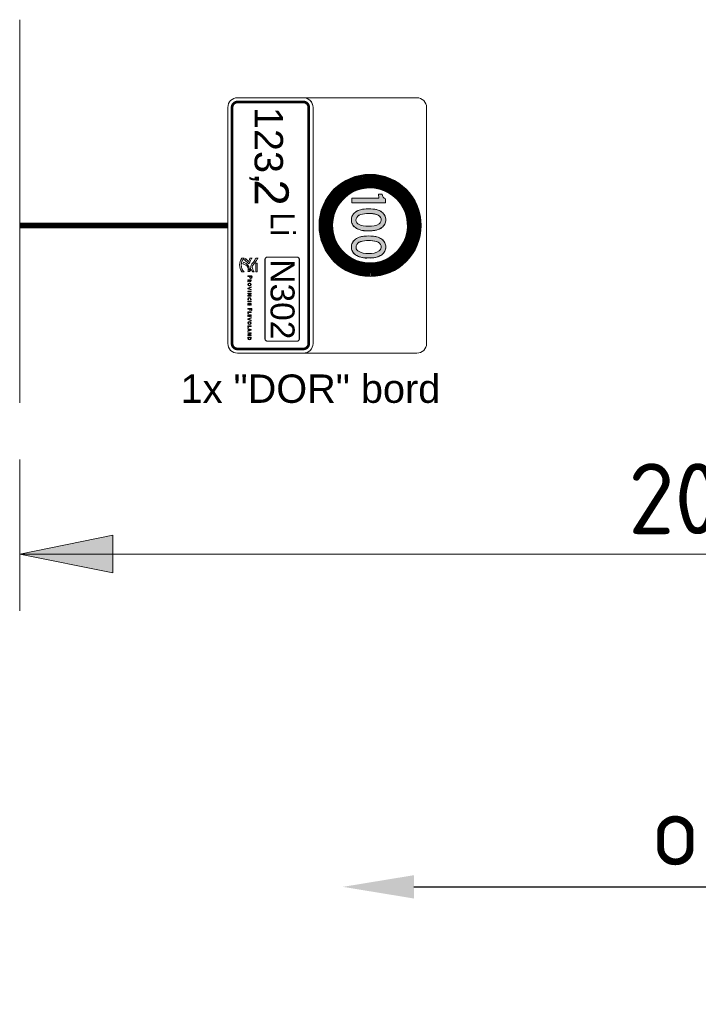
# Model space of a CAD drawing. Header units: metres. Extents: x -699 to 2316, y -1199 to 781.
# Tile 129 of 256: x -79.82 to -77.43, y -81.39 to -77.92. Entities that reach past the tile are written whole.
import ezdxf
from ezdxf import colors
from ezdxf.entities.mleader import LeaderData, LeaderLine
from ezdxf.math import Vec2, Vec3

# ---------------------------------------------------------------- set-up
doc = ezdxf.new("R2010")
doc.units = ezdxf.units.M
doc.header["$PDMODE"] = 1
for name, color, linetype, lineweight in [('B-WE-VW-VERKEERSTEKEN_BORD-G', 7, 'Continuous', 18), ('N-WE-VH-KANTVERHARDING-G', 210, 'Continuous', 35), ('X-XX-AL-AANPIJLING-M-100', 7, 'Continuous', 18), ('X-XX-AL-T25', 7, 'Continuous', 25), ('X-XX-AL-T50', 130, 'Continuous', 50)]:
    doc.layers.add(name, color=color, linetype=linetype, lineweight=lineweight)
doc.styles.add('ariel', font='arial.ttf')
doc.styles.add('NLCS-ISO', font='NLCS-ISO.ttf')
doc.styles.add('NLCS-ISO Standaard', font='NLCS-ISO.ttf')
doc.styles.add('NLCS-ISO-M100-T25', font='NLCS-ISO.ttf', dxfattribs={"height": 0.25})
doc.dimstyles.new('NLCS-M100-T25-Pijl-A', dxfattribs={"dimtxt": 0.25, "dimasz": 0.1875, "dimexe": 0.2, "dimexo": 0.2, "dimgap": 0.06999999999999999, "dimtad": 1, "dimlfac": -1, "dimzin": 0, "dimdsep": 46, "dimtxsty": 'NLCS-ISO Standaard', "dimblk": 'Pijl', "dimblk1": 'Pijl', "dimblk2": 'Pijl', "dimcen": 2.5, "dimdle": 2, "dimclrd": 256, "dimclre": 256, "dimclrt": 256, "dimadec": 0, "dimazin": 0, "dimtfac": 1, "dimtofl": 0, "dimtmove": 0, "dimatfit": 3, "dimldrblk": 'Pijl', "dimfxl": 1, "dimtolj": 1, "dimtzin": 0, "dimlwd": 18, "dimlwe": 18, "dimarcsym": 0})

# ---------------------------------------------------------------- blocks, each defined once
blk = doc.blocks.new('Pijl')
h = blk.add_hatch(color=256)
h.paths.add_polyline_path([(2.220446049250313e-16, 0), (-1.75, 0.352142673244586), (-1.749922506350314, 1.310063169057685e-14)])
h.paths.add_polyline_path([(-1.749922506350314, 1.310063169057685e-14), (-1.749845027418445, -0.3520757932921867), (0, 0)])
for p, q in [((0, 0), (-1.75, 0.352142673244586)), ((-1.75, 0.352142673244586), (-1.749845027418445, -0.3520757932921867)), ((-1.901878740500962, 1.4210854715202e-14), (0, 0)), ((0, 0), (-1.749845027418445, -0.3520757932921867))]:
    blk.add_line(p, q)
blk = doc.blocks.new('*D629')
at = {"layer": 'Defpoints', "color": 0, "transparency": 16777216}
for p in [(-79.81727998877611, -79.27430228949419), (-74.81727998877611, -79.27430228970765), (-74.81727998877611, -79.80699782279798)]:
    blk.add_point(p, dxfattribs=at)
at = {"layer": 'X-XX-AL-AANPIJLING-M-100', "lineweight": 18, "transparency": 16777216}
for p, q in [((-79.81727998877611, -79.47430228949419), (-79.81727998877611, -80.00699782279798)), ((-74.81727998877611, -79.47430228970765), (-74.81727998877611, -80.00699782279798)), ((-79.62977998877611, -79.80699782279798), (-75.00477998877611, -79.80699782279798))]:
    blk.add_line(p, q, dxfattribs=at)
at = {"layer": 'X-XX-AL-AANPIJLING-M-100', "lineweight": 18, "transparency": 16777216, "xscale": 0.1875, "yscale": 0.1875, "zscale": 0.1875, "rotation": 180}
blk.add_blockref('Pijl', (-79.81727998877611, -79.80699782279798), dxfattribs=at)
at = {"layer": 'X-XX-AL-AANPIJLING-M-100', "lineweight": 18, "transparency": 16777216, "xscale": 0.1875, "yscale": 0.1875, "zscale": 0.1875}
blk.add_blockref('Pijl', (-74.81727998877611, -79.80699782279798), dxfattribs=at)
at = {"layer": 'X-XX-AL-AANPIJLING-M-100', "transparency": 16777216, "insert": (-77.31727998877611, -79.61199782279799), "char_height": 0.25, "attachment_point": 5, "style": 'NLCS-ISO Standaard'}
blk.add_mtext('\\A1;200m', dxfattribs=at)
blk = doc.blocks.new('Logo_PFL_Contour_HBBORD')
at = {"layer": 'B-WE-VW-VERKEERSTEKEN_BORD-G', "color": 8, "lineweight": 5}
for points in [[(-0.06342718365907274, -0.0162602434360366), (-0.04818596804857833, -0.0162602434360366), (-0.04818596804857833, -0.01382874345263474), (-0.06342718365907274, -0.01382874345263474), (-0.06342718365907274, -0.0162602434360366)], [(-0.01421348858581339, -0.03016442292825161), (-0.01421348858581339, -0.02466804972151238), (-0.0132521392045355, -0.02466804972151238), (-0.0132521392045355, -0.03016442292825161), (-0.01421348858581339, -0.03016442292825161)], [(0.003684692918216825, -0.03016442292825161), (0.003684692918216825, -0.02466804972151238), (0.004646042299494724, -0.02466804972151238), (0.004646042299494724, -0.03016442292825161), (0.003684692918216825, -0.03016442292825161)], [(0.007635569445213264, -0.03016442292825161), (0.007635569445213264, -0.02466804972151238), (0.01074261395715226, -0.02466804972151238), (0.01074261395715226, -0.02541844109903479), (0.008596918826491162, -0.02541844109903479), (0.008596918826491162, -0.02697224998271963), (0.01063713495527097, -0.02697224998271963), (0.01063713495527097, -0.02770143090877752), (0.008596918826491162, -0.02770143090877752), (0.008596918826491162, -0.02939253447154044), (0.01074261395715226, -0.02939253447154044), (0.01074261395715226, -0.03016442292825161), (0.007635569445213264, -0.03016442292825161)], [(0.01753569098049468, -0.02383310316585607), (0.01753569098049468, -0.0261479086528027), (0.02006202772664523, -0.0261479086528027), (0.02006202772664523, -0.02692982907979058), (0.01753569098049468, -0.02692982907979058), (0.01753569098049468, -0.03016442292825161), (0.01656344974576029, -0.03016442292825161), (0.01656344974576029, -0.02302968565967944), (0.02019960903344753, -0.02302968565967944), (0.02019960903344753, -0.02383310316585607), (0.01753569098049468, -0.02383310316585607)], [(0.02257575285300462, -0.03016442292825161), (0.02257575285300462, -0.02466804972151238), (0.02353710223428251, -0.02466804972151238), (0.02353710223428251, -0.02933979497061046), (0.02550336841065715, -0.02933979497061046), (0.02550336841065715, -0.03016442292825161), (0.02257575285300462, -0.03016442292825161)], [(0.02770065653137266, -0.03016442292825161), (0.02770065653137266, -0.02466804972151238), (0.03080770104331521, -0.02466804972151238), (0.03080770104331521, -0.02541844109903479), (0.02866200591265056, -0.02541844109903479), (0.02866200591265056, -0.02697224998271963), (0.03070222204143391, -0.02697224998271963), (0.03070222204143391, -0.02770143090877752), (0.02866200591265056, -0.02770143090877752), (0.02866200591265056, -0.02939253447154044), (0.03080770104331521, -0.02939253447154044), (0.03080770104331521, -0.03016442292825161), (0.02770065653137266, -0.03016442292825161)], [(0.04725841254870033, -0.03016442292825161), (0.04725841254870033, -0.02466804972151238), (0.04821976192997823, -0.02466804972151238), (0.04821976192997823, -0.02933979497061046), (0.05018602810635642, -0.02933979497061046), (0.05018602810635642, -0.03016442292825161), (0.04725841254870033, -0.03016442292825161)], [(0.05589221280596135, -0.03016442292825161), (0.0554588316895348, -0.02901217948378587), (0.05301733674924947, -0.02901217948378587), (0.05258395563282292, -0.03016442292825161), (0.05161171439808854, -0.03016442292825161), (0.0537465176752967, -0.02466804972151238), (0.05484602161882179, -0.02466804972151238), (0.05695961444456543, -0.03016442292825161), (0.05589221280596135, -0.03016442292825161)]]:
    blk.add_lwpolyline(points, dxfattribs=at)
for points, knots in [([(-0.0621237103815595, -0.03897067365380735), (-0.06336299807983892, -0.03873523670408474), (-0.06422988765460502, -0.03844129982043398), (-0.06523806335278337, -0.03813086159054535), (-0.06523806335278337, -0.03813086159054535), (-0.06264960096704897, -0.03348679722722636), (-0.06264960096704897, -0.03348679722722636), (-0.06264960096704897, -0.03348679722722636), (-0.05968787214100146, -0.02777610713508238), (-0.05344172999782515, -0.02784243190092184), (-0.05285217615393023, -0.02784940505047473), (-0.05123874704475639, -0.02796188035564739), (-0.05123874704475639, -0.02796188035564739), (-0.05123874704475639, -0.02796188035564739), (-0.05085152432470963, -0.02519811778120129), (-0.05682556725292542, -0.02491818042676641), (-0.06182544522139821, -0.02468444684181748), (-0.06400139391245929, -0.02164250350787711), (-0.06523457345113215, -0.02043636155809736), (-0.06667619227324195, -0.01902698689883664), (-0.07078040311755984, -0.01722695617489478), (-0.07124960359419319, -0.01703857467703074), (-0.07181648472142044, -0.01682661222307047), (-0.07223074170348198, -0.01621180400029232), (-0.07223074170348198, -0.01557863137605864), (-0.07223074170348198, -0.01557863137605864), (-0.07223074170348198, -0.01207880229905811), (-0.07223074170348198, -0.01207880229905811), (-0.07223074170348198, -0.01271367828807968), (-0.07187142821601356, -0.0131236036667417), (-0.07124786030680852, -0.01339044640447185), (-0.0708580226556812, -0.01358319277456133), (-0.06550841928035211, -0.0165318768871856), (-0.06399528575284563, -0.01787577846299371), (-0.06261384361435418, -0.01910198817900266), (-0.06013701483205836, -0.0224579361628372), (-0.05643747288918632, -0.02245442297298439), (-0.05643747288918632, -0.02245442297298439), (-0.05613833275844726, -0.02245442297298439), (-0.05613833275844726, -0.02245442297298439), (-0.05442112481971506, -0.02245005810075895), (-0.05080704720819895, -0.02110961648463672), (-0.04909681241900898, -0.02022966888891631), (-0.04883430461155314, -0.02010841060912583), (-0.04833545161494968, -0.01988165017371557), (-0.04819504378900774, -0.01938192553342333), (-0.04819504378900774, -0.01938192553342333), (-0.0481932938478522, -0.02162855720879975), (-0.0481932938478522, -0.02162855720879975), (-0.0481932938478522, -0.02222505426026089), (-0.04856917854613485, -0.02229744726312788), (-0.04908547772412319, -0.02252942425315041), (-0.05005265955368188, -0.02302744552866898), (-0.0522748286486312, -0.02402423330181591), (-0.0522748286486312, -0.02402423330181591), (-0.05205941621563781, -0.02410013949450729), (-0.0519547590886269, -0.02414549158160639), (-0.0517925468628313, -0.0242187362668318), (-0.04909768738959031, -0.02554698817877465), (-0.04885872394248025, -0.02801857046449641), (-0.04885872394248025, -0.02801857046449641), (-0.04885872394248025, -0.02801857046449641), (-0.04871307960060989, -0.03016310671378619), (-0.04871307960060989, -0.03016310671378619), (-0.04871307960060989, -0.03016310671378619), (-0.05103031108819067, -0.0296790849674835), (-0.05290275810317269, -0.0296790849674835), (-0.05805787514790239, -0.0296790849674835), (-0.06040475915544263, -0.03491272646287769), (-0.06040475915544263, -0.03491272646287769), (-0.06040475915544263, -0.03491272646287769), (-0.0621237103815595, -0.03897067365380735), (-0.0621237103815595, -0.03897067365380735)], [0, 0, 0, 0, 1, 1, 1, 2, 2, 2, 3, 3, 3, 4, 4, 4, 5, 5, 5, 6, 6, 6, 7, 7, 7, 8, 8, 8, 9, 9, 9, 10, 10, 10, 11, 11, 11, 12, 12, 12, 13, 13, 13, 14, 14, 14, 15, 15, 15, 16, 16, 16, 17, 17, 17, 18, 18, 18, 19, 19, 19, 20, 20, 20, 21, 21, 21, 22, 22, 22, 23, 23, 23, 24, 24, 24, 24]), ([(-0.07168915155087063, -0.03436184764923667), (-0.07168915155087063, -0.03436184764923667), (-0.06609710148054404, -0.02903755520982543), (-0.06609710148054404, -0.02903755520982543), (-0.06609710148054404, -0.02903755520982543), (-0.06929517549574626, -0.02759767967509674), (-0.07134815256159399, -0.02682850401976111), (-0.07188450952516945, -0.02657118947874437), (-0.07222899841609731, -0.02606624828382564), (-0.07222899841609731, -0.02547757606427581), (-0.07222899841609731, -0.02547757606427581), (-0.07222899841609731, -0.02261874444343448), (-0.07222899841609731, -0.02261874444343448), (-0.07222899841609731, -0.0231995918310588), (-0.07189584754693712, -0.02361643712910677), (-0.07134204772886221, -0.02387981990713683), (-0.06716457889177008, -0.02585604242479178), (-0.06245598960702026, -0.02833725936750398), (-0.06245598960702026, -0.02833725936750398), (-0.06245598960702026, -0.02833725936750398), (-0.06933006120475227, -0.03618285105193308), (-0.06933006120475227, -0.03618285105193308), (-0.07012456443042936, -0.0356604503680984), (-0.07089551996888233, -0.03503339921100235), (-0.07168915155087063, -0.03436184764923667)], [0, 0, 0, 0, 1, 1, 1, 2, 2, 2, 3, 3, 3, 4, 4, 4, 5, 5, 5, 6, 6, 6, 7, 7, 7, 8, 8, 8, 8]), ([(-0.03934844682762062, -0.02745837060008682), (-0.03952787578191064, -0.02745837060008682), (-0.03972908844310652, -0.02745837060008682), (-0.03991940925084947, -0.0274371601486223), (-0.03991940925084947, -0.0274371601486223), (-0.03991940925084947, -0.03016442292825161), (-0.03991940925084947, -0.03016442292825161), (-0.03991940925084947, -0.03016442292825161), (-0.04089165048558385, -0.03016442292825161), (-0.04089165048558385, -0.03016442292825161), (-0.04089165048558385, -0.03016442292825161), (-0.04089165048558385, -0.02302968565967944), (-0.04089165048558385, -0.02302968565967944), (-0.04036310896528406, -0.02300876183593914), (-0.03978182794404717, -0.02298755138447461), (-0.03913691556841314, -0.02298755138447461), (-0.03749855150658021, -0.02298755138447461), (-0.03658994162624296, -0.02381189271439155), (-0.03658994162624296, -0.02508022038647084), (-0.03658994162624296, -0.02647552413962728), (-0.03773129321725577, -0.02745837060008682), (-0.03934844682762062, -0.02745837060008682)], [0, 0, 0, 0, 1, 1, 1, 2, 2, 2, 3, 3, 3, 4, 4, 4, 5, 5, 5, 6, 6, 6, 7, 7, 7, 7]), ([(-0.03924296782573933, -0.02379068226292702), (-0.03950723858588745, -0.02379068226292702), (-0.03971819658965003, -0.02379068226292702), (-0.03991940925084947, -0.02380128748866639), (-0.03991940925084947, -0.02380128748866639), (-0.03991940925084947, -0.02661281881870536), (-0.03991940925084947, -0.02661281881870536), (-0.03973940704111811, -0.02664463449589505), (-0.03953876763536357, -0.02665523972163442), (-0.03933755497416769, -0.02665523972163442), (-0.03828104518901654, -0.02664463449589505), (-0.03760460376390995, -0.02607367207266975), (-0.03760460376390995, -0.02517538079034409), (-0.03760460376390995, -0.0242876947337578), (-0.03812225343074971, -0.02379068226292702), (-0.03924296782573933, -0.02379068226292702)], [0, 0, 0, 0, 1, 1, 1, 2, 2, 2, 3, 3, 3, 4, 4, 4, 5, 5, 5, 5]), ([(-0.03152924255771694, -0.03016442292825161), (-0.03152924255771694, -0.03016442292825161), (-0.03329429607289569, -0.02780719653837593), (-0.03329429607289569, -0.02780719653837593), (-0.03329429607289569, -0.02780719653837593), (-0.03333671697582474, -0.02780719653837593), (-0.03333671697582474, -0.02780719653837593), (-0.03333671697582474, -0.02780719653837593), (-0.03333671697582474, -0.03016442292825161), (-0.03333671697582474, -0.03016442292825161), (-0.03333671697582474, -0.03016442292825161), (-0.03429806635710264, -0.03016442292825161), (-0.03429806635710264, -0.03016442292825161), (-0.03429806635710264, -0.03016442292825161), (-0.03429806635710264, -0.02466804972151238), (-0.03429806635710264, -0.02466804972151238), (-0.03393920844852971, -0.02464683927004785), (-0.03331550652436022, -0.02463623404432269), (-0.03266027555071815, -0.02463623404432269), (-0.03138134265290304, -0.02463623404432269), (-0.03064126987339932, -0.02514356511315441), (-0.03064126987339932, -0.0261160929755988), (-0.03064126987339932, -0.02704619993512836), (-0.03133892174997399, -0.0275956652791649), (-0.0322899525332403, -0.02769082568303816), (-0.03215294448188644, -0.02783901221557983), (-0.03199415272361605, -0.02805025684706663), (-0.03181472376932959, -0.0282721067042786), (-0.03181472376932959, -0.0282721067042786), (-0.03032425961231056, -0.03016442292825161), (-0.03032425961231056, -0.03016442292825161), (-0.03032425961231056, -0.03016442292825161), (-0.03152924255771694, -0.03016442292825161), (-0.03152924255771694, -0.03016442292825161)], [0, 0, 0, 0, 1, 1, 1, 2, 2, 2, 3, 3, 3, 4, 4, 4, 5, 5, 5, 6, 6, 6, 7, 7, 7, 8, 8, 8, 9, 9, 9, 10, 10, 10, 11, 11, 11, 11]), ([(-0.03278696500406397, -0.02537630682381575), (-0.03301913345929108, -0.02537630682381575), (-0.03317792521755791, -0.0253866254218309), (-0.03333671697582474, -0.02540783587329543), (-0.03333671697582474, -0.02540783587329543), (-0.03333671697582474, -0.02713075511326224), (-0.03333671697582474, -0.02713075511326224), (-0.03316760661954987, -0.02714136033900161), (-0.03295607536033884, -0.02715196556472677), (-0.03275543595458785, -0.02715196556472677), (-0.03208931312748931, -0.02715196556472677), (-0.03165593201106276, -0.02678192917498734), (-0.03165593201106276, -0.02621125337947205), (-0.03165593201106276, -0.02565089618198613), (-0.03208931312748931, -0.02537630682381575), (-0.03278696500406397, -0.02537630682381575)], [0, 0, 0, 0, 1, 1, 1, 2, 2, 2, 3, 3, 3, 4, 4, 4, 5, 5, 5, 5]), ([(-0.02586605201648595, -0.03024869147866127), (-0.02765231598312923, -0.03024869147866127), (-0.02848697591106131, -0.02909673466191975), (-0.02848697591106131, -0.02746897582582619), (-0.02848697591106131, -0.02565089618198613), (-0.02719772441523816, -0.02458349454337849), (-0.02569694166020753, -0.02458349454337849), (-0.02407978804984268, -0.02458349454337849), (-0.02304391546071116, -0.02554541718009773), (-0.02304391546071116, -0.02736321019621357), (-0.02304391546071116, -0.02920221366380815), (-0.02431252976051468, -0.03024869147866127), (-0.02586605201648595, -0.03024869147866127)], [0, 0, 0, 0, 1, 1, 1, 2, 2, 2, 3, 3, 3, 4, 4, 4, 4]), ([(-0.0257708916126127, -0.02540783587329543), (-0.02666918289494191, -0.02540783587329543), (-0.02746199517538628, -0.02609488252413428), (-0.02746199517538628, -0.0273844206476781), (-0.02746199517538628, -0.02850484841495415), (-0.02700740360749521, -0.02941374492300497), (-0.02580242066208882, -0.02941374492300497), (-0.02484049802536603, -0.02941374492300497), (-0.02407978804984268, -0.02875851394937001), (-0.02407978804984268, -0.02744776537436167), (-0.02407978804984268, -0.0261160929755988), (-0.02473501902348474, -0.02540783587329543), (-0.0257708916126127, -0.02540783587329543)], [0, 0, 0, 0, 1, 1, 1, 2, 2, 2, 3, 3, 3, 4, 4, 4, 4]), ([(-0.01835411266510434, -0.03016442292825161), (-0.01835411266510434, -0.03016442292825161), (-0.01945304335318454, -0.03016442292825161), (-0.01945304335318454, -0.03016442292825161), (-0.01945304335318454, -0.03016442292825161), (-0.0215884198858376, -0.02466804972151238), (-0.0215884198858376, -0.02466804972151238), (-0.0215884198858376, -0.02466804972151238), (-0.02052044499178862, -0.02466804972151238), (-0.02052044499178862, -0.02466804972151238), (-0.02052044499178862, -0.02466804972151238), (-0.01935788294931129, -0.02773324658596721), (-0.01935788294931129, -0.02773324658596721), (-0.01917845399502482, -0.02818755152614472), (-0.01901966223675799, -0.02866335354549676), (-0.01889297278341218, -0.02913886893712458), (-0.01889297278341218, -0.02913886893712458), (-0.01888265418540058, -0.02913886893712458), (-0.01888265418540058, -0.02913886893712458), (-0.01873475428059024, -0.02867395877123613), (-0.01858628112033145, -0.02818755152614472), (-0.01841717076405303, -0.02776477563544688), (-0.01841717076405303, -0.02776477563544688), (-0.0172018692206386, -0.02466804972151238), (-0.0172018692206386, -0.02466804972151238), (-0.0172018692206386, -0.02466804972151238), (-0.0161975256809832, -0.02466804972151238), (-0.0161975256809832, -0.02466804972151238), (-0.0161975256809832, -0.02466804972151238), (-0.01835411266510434, -0.03016442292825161), (-0.01835411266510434, -0.03016442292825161)], [0, 0, 0, 0, 1, 1, 1, 2, 2, 2, 3, 3, 3, 4, 4, 4, 5, 5, 5, 6, 6, 6, 7, 7, 7, 8, 8, 8, 9, 9, 9, 10, 10, 10, 10]), ([(-0.006690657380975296, -0.03016442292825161), (-0.006690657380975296, -0.03016442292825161), (-0.008761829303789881, -0.02694043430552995), (-0.008761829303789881, -0.02694043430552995), (-0.00898367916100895, -0.026602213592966), (-0.009206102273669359, -0.0262006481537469), (-0.009364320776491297, -0.02586242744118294), (-0.009364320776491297, -0.02586242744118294), (-0.009375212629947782, -0.02586242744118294), (-0.009375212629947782, -0.02586242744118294), (-0.009354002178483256, -0.02621125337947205), (-0.00933279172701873, -0.02658100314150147), (-0.00933279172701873, -0.02717288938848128), (-0.00933279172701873, -0.02717288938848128), (-0.00933279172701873, -0.03016442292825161), (-0.00933279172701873, -0.03016442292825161), (-0.00933279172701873, -0.03016442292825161), (-0.01026261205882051, -0.03016442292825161), (-0.01026261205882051, -0.03016442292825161), (-0.01026261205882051, -0.03016442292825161), (-0.01026261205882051, -0.02466804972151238), (-0.01026261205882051, -0.02466804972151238), (-0.01026261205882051, -0.02466804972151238), (-0.008994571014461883, -0.02466804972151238), (-0.008994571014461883, -0.02466804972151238), (-0.008994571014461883, -0.02466804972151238), (-0.006954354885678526, -0.02783901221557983), (-0.006954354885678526, -0.02783901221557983), (-0.006722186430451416, -0.02818755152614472), (-0.006500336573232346, -0.02856819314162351), (-0.006310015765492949, -0.02893794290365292), (-0.006310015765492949, -0.02893794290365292), (-0.006299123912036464, -0.02893794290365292), (-0.006299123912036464, -0.02893794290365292), (-0.006331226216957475, -0.02857879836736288), (-0.006341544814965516, -0.02798691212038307), (-0.006341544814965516, -0.02717288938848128), (-0.006341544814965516, -0.02717288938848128), (-0.006352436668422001, -0.02466804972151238), (-0.006352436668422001, -0.02466804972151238), (-0.006352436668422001, -0.02466804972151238), (-0.005411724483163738, -0.02466804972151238), (-0.005411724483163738, -0.02466804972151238), (-0.005411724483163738, -0.02466804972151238), (-0.005411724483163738, -0.03016442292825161), (-0.005411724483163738, -0.03016442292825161), (-0.005411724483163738, -0.03016442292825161), (-0.006690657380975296, -0.03016442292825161), (-0.006690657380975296, -0.03016442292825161)], [0, 0, 0, 0, 1, 1, 1, 2, 2, 2, 3, 3, 3, 4, 4, 4, 5, 5, 5, 6, 6, 6, 7, 7, 7, 8, 8, 8, 9, 9, 9, 10, 10, 10, 11, 11, 11, 12, 12, 12, 13, 13, 13, 14, 14, 14, 15, 15, 15, 16, 16, 16, 16]), ([(-0.0002558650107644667, -0.03023837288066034), (-0.002020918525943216, -0.03023837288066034), (-0.002940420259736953, -0.02921281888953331), (-0.002940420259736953, -0.02753232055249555), (-0.002940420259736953, -0.0259575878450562), (-0.002052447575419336, -0.02459409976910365), (-2.312330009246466e-05, -0.02459409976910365), (0.0003678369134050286, -0.02459409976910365), (0.0008224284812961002, -0.02464683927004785), (0.001203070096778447, -0.02475260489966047), (0.001203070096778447, -0.02475260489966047), (0.001107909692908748, -0.02560876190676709), (0.001107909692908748, -0.02560876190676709), (0.0006951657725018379, -0.02548178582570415), (0.0002829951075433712, -0.02540783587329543), (-0.0001182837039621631, -0.02540783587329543), (-0.001312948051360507, -0.02540783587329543), (-0.001915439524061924, -0.02628520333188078), (-0.001915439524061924, -0.0274371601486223), (-0.001915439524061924, -0.02870548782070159), (-0.001249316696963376, -0.02939253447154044), (-5.522560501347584e-05, -0.02939253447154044), (0.0003781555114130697, -0.02939253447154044), (0.0008327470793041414, -0.02928676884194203), (0.001170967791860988, -0.02912826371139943), (0.001170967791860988, -0.02912826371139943), (0.001255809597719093, -0.02997381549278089), (0.001255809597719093, -0.02997381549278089), (0.0008115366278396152, -0.03014321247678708), (0.0002938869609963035, -0.03023837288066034), (-0.0002558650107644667, -0.03023837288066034)], [0, 0, 0, 0, 1, 1, 1, 2, 2, 2, 3, 3, 3, 4, 4, 4, 5, 5, 5, 6, 6, 6, 7, 7, 7, 8, 8, 8, 9, 9, 9, 10, 10, 10, 10]), ([(0.03578470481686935, -0.03016442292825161), (0.03578470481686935, -0.03016442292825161), (0.0346857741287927, -0.03016442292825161), (0.0346857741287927, -0.03016442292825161), (0.0346857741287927, -0.03016442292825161), (0.03255039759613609, -0.02466804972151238), (0.03255039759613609, -0.02466804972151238), (0.03255039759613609, -0.02466804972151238), (0.03361837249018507, -0.02466804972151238), (0.03361837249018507, -0.02466804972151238), (0.03361837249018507, -0.02466804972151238), (0.0347809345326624, -0.02773324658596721), (0.0347809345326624, -0.02773324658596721), (0.03496036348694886, -0.02818755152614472), (0.03511915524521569, -0.02866335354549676), (0.03524584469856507, -0.02913886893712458), (0.03524584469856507, -0.02913886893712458), (0.03525616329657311, -0.02913886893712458), (0.03525616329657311, -0.02913886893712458), (0.03540463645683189, -0.02867395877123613), (0.03555253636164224, -0.02818755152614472), (0.03572164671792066, -0.02776477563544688), (0.03572164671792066, -0.02776477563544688), (0.03693694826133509, -0.02466804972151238), (0.03693694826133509, -0.02466804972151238), (0.03693694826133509, -0.02466804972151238), (0.03794071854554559, -0.02466804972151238), (0.03794071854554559, -0.02466804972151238), (0.03794071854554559, -0.02466804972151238), (0.03578470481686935, -0.03016442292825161), (0.03578470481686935, -0.03016442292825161)], [0, 0, 0, 0, 1, 1, 1, 2, 2, 2, 3, 3, 3, 4, 4, 4, 5, 5, 5, 6, 6, 6, 7, 7, 7, 8, 8, 8, 9, 9, 9, 10, 10, 10, 10]), ([(0.04200739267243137, -0.03024869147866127), (0.04022112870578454, -0.03024869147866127), (0.03938646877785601, -0.02909673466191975), (0.03938646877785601, -0.02746897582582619), (0.03938646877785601, -0.02565089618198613), (0.04067572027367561, -0.02458349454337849), (0.04217650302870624, -0.02458349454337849), (0.04379365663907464, -0.02458349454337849), (0.0448295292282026, -0.02554541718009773), (0.0448295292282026, -0.02736321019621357), (0.0448295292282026, -0.02920221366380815), (0.04356091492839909, -0.03024869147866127), (0.04200739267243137, -0.03024869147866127)], [0, 0, 0, 0, 1, 1, 1, 2, 2, 2, 3, 3, 3, 4, 4, 4, 4]), ([(0.04210255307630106, -0.02540783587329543), (0.04120426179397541, -0.02540783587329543), (0.04041144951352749, -0.02609488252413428), (0.04041144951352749, -0.0273844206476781), (0.04041144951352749, -0.02850484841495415), (0.04086604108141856, -0.02941374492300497), (0.04207102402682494, -0.02941374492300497), (0.04303294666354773, -0.02941374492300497), (0.04379365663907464, -0.02875851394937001), (0.04379365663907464, -0.02744776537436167), (0.04379365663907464, -0.0261160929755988), (0.04313842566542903, -0.02540783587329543), (0.04210255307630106, -0.02540783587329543)], [0, 0, 0, 0, 1, 1, 1, 2, 2, 2, 3, 3, 3, 4, 4, 4, 4]), ([(0.05454964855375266, -0.02658100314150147), (0.05443327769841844, -0.02627459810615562), (0.05432779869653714, -0.02593637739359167), (0.05424353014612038, -0.02567210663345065), (0.05424353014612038, -0.02567210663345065), (0.05423263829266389, -0.02567210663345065), (0.05423263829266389, -0.02567210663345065), (0.05416958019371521, -0.02594698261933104), (0.05406352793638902, -0.02626399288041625), (0.05394715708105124, -0.02657039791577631), (0.05394715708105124, -0.02657039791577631), (0.0532707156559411, -0.02830392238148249), (0.0532707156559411, -0.02830392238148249), (0.0532707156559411, -0.02830392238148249), (0.05521577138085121, -0.02830392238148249), (0.05521577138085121, -0.02830392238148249), (0.05521577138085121, -0.02830392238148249), (0.05454964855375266, -0.02658100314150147), (0.05454964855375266, -0.02658100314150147)], [0, 0, 0, 0, 1, 1, 1, 2, 2, 2, 3, 3, 3, 4, 4, 4, 5, 5, 5, 6, 6, 6, 6]), ([(0.06271739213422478, -0.03016442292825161), (0.06271739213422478, -0.03016442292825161), (0.0606462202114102, -0.02694043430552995), (0.0606462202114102, -0.02694043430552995), (0.06042379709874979, -0.026602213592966), (0.06020194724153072, -0.0262006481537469), (0.06004372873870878, -0.02586242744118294), (0.06004372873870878, -0.02586242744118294), (0.06003283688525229, -0.02586242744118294), (0.06003283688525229, -0.02586242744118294), (0.06005404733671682, -0.02621125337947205), (0.0600752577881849, -0.02658100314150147), (0.0600752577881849, -0.02717288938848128), (0.0600752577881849, -0.02717288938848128), (0.0600752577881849, -0.03016442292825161), (0.0600752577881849, -0.03016442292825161), (0.0600752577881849, -0.03016442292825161), (0.05914543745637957, -0.03016442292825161), (0.05914543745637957, -0.03016442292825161), (0.05914543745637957, -0.03016442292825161), (0.05914543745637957, -0.02466804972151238), (0.05914543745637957, -0.02466804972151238), (0.05914543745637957, -0.02466804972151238), (0.06041347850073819, -0.02466804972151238), (0.06041347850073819, -0.02466804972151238), (0.06041347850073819, -0.02466804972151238), (0.06245312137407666, -0.02783901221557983), (0.06245312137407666, -0.02783901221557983), (0.06268586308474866, -0.02818755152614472), (0.06290771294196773, -0.02856819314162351), (0.06309803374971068, -0.02893794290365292), (0.06309803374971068, -0.02893794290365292), (0.06310892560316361, -0.02893794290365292), (0.06310892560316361, -0.02893794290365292), (0.0630768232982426, -0.02857879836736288), (0.06306650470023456, -0.02798691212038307), (0.06306650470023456, -0.02717288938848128), (0.06306650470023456, -0.02717288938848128), (0.06305561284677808, -0.02466804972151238), (0.06305561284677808, -0.02466804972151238), (0.06305561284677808, -0.02466804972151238), (0.06399632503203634, -0.02466804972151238), (0.06399632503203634, -0.02466804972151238), (0.06399632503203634, -0.02466804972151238), (0.06399632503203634, -0.03016442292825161), (0.06399632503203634, -0.03016442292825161), (0.06399632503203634, -0.03016442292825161), (0.06271739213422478, -0.03016442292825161), (0.06271739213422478, -0.03016442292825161)], [0, 0, 0, 0, 1, 1, 1, 2, 2, 2, 3, 3, 3, 4, 4, 4, 5, 5, 5, 6, 6, 6, 7, 7, 7, 8, 8, 8, 9, 9, 9, 10, 10, 10, 11, 11, 11, 12, 12, 12, 13, 13, 13, 14, 14, 14, 15, 15, 15, 16, 16, 16, 16]), ([(0.06859096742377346, -0.03019595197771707), (0.06793573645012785, -0.03019595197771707), (0.06743872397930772, -0.03017474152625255), (0.06699502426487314, -0.03016442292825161), (0.06699502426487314, -0.03016442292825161), (0.06699502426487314, -0.02466804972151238), (0.06699502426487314, -0.02466804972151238), (0.06745993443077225, -0.02466804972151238), (0.06825274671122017, -0.02464683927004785), (0.06887587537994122, -0.02464683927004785), (0.07068334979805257, -0.02464683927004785), (0.07182470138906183, -0.02543965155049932), (0.07182470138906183, -0.02734199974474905), (0.07182470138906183, -0.0292973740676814), (0.07044028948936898, -0.03019595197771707), (0.06859096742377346, -0.03019595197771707)], [0, 0, 0, 0, 1, 1, 1, 2, 2, 2, 3, 3, 3, 4, 4, 4, 5, 5, 5, 5]), ([(0.06873886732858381, -0.02541844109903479), (0.0685061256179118, -0.02541844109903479), (0.06819943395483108, -0.02542904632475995), (0.06795637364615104, -0.02543965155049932), (0.06795637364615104, -0.02543965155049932), (0.06795637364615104, -0.02936100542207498), (0.06795637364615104, -0.02936100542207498), (0.0681254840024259, -0.02938192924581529), (0.06845338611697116, -0.02939253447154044), (0.06869644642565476, -0.02939253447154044), (0.0699438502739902, -0.02939253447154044), (0.0708100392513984, -0.02876883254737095), (0.0708100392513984, -0.02739502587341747), (0.0708100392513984, -0.02608427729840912), (0.07011296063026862, -0.02541844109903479), (0.06873886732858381, -0.02541844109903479)], [0, 0, 0, 0, 1, 1, 1, 2, 2, 2, 3, 3, 3, 4, 4, 4, 5, 5, 5, 5]), ([(-0.07214134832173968, -0.04062857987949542), (-0.06873309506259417, -0.04326155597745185), (-0.06482249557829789, -0.044837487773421), (-0.06021768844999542, -0.044837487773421), (-0.05567479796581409, -0.044837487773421), (-0.05164995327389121, -0.04323366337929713), (-0.04826350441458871, -0.04065998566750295), (-0.04826350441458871, -0.04065998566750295), (-0.04826350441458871, -0.03705550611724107), (-0.04826350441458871, -0.03705550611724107), (-0.05137785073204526, -0.04022482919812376), (-0.05541490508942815, -0.04187837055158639), (-0.06021768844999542, -0.04187837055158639), (-0.06511639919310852, -0.04187837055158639), (-0.06851506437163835, -0.04022046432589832), (-0.07214134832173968, -0.0370433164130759), (-0.07214134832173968, -0.0370433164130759), (-0.07214134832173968, -0.04062857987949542), (-0.07214134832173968, -0.04062857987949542)], [0, 0, 0, 0, 1, 1, 1, 2, 2, 2, 3, 3, 3, 4, 4, 4, 5, 5, 5, 6, 6, 6, 6])]:
    blk.add_open_spline(points, degree=3, knots=knots, dxfattribs=at)

msp = doc.modelspace()

# ---------------------------------------------------------------- hatches: boundary and pattern name
at = {"layer": 'B-WE-VW-VERKEERSTEKEN_BORD-G', "lineweight": 5}
h = msp.add_hatch(color=8, dxfattribs=at)
edge = h.paths.add_edge_path()
edge.add_arc((-78.5861164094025, -78.79637397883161), 0.1100345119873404, 73.74499954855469, 91.32966226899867, ccw=False)
edge.add_arc((-78.56663468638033, -78.72843708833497), 0.03936143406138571, 16.47322139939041, 73.28871833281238, ccw=False)
edge.add_arc((-78.56172103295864, -78.725057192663), 0.03374168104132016, -54.362371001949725, 13.333941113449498, ccw=False)
edge.add_arc((-78.58220133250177, -78.6892075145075), 0.07493060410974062, -94.85505346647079, -57.608788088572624, ccw=False)
edge.add_arc((-78.59512885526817, -78.68922863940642), 0.0749306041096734, -122.20395840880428, -84.95769303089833, ccw=False)
edge.add_arc((-78.61549188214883, -78.72514505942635), 0.03374168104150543, 166.8533123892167, 234.5496245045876, ccw=False)
edge.add_arc((-78.61056720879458, -78.7285088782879), 0.03936143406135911, 106.8985351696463, 163.7140321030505, ccw=False)
edge.add_arc((-78.59086355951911, -78.79638173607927), 0.1100345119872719, 88.85759123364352, 106.44225395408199, ccw=False)
edge = h.paths.add_edge_path(flags=16)
edge.add_arc((-78.5861164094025, -78.79637397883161), 0.09378741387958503, 73.78819199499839, 91.54382707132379, ccw=False)
edge.add_arc((-78.56663468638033, -78.72843708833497), 0.02311433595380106, 17.611575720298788, 73.14324999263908, ccw=False)
edge.add_arc((-78.56172103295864, -78.725057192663), 0.01749458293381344, -53.00905657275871, 11.92068022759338, ccw=False)
edge.add_arc((-78.58220133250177, -78.6892075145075), 0.05868350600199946, -96.23012135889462, -58.10462343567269, ccw=False)
edge.add_arc((-78.59512885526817, -78.68922863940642), 0.05868350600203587, -121.70812306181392, -83.58262513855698, ccw=False)
edge.add_arc((-78.61549188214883, -78.72514505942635), 0.0174945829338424, 168.266573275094, 233.1963100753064, ccw=False)
edge.add_arc((-78.61056720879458, -78.7285088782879), 0.0231143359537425, 107.0440035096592, 162.5756777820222, ccw=False)
edge.add_arc((-78.59086355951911, -78.79638173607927), 0.09378741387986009, 88.6434264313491, 106.39906150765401, ccw=False)
h.paths.add_polyline_path([(-78.64939658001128, -78.6296580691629), (-78.64918267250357, -78.62570438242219), (-78.64852638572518, -78.62189968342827), (-78.64742911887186, -78.61824397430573), (-78.64589017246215, -78.61473725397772), (-78.64390954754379, -78.61137882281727), (-78.64148794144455, -78.60817008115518), (-78.63862395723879, -78.6051096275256), (-78.63531899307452, -78.6021981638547), (-78.63150712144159, -78.59953772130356), (-78.6271238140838, -78.59723033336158), (-78.62216907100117, -78.59527600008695), (-78.61664359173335, -78.59367472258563), (-78.61054597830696, -78.59242579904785), (-78.6038776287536, -78.59152993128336), (-78.59663714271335, -78.59098781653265), (-78.58882592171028, -78.59079805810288), (-78.58101412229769, -78.59096228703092), (-78.57377260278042, -78.5914807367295), (-78.56710206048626, -78.5923548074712), (-78.56100179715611, -78.5935837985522), (-78.55547251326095, -78.59516701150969), (-78.55051350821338, -78.59710514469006), (-78.54612548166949, -78.5993981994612), (-78.5423070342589, -78.6020461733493), (-78.53899537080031, -78.60494682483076), (-78.53612349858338, -78.60799790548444), (-78.5336928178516, -78.61119871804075), (-78.531702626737, -78.61455066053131), (-78.53015362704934, -78.61805233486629), (-78.52904511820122, -78.62170443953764), (-78.5283777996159, -78.62550697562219), (-78.52815027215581, -78.62945994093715), (-78.52836487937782, -78.6334136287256), (-78.5290197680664, -78.63721762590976), (-78.530116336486, -78.64087263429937), (-78.53165388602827, -78.64437795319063), (-78.53363311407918, -78.64773498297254), (-78.53605332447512, -78.6509416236), (-78.5389152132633, -78.6539999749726), (-78.54221738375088, -78.65690863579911), (-78.5460271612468, -78.6595662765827), (-78.55040767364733, -78.66187156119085), (-78.55536032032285, -78.66382449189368), (-78.56088440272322, -78.66542436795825), (-78.56698061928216, -78.6666718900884), (-78.57364827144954, -78.66756635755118), (-78.58088805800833, -78.66810847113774), (-78.58869927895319, -78.66829822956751), (-78.59651107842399, -78.66813400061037), (-78.60375329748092, -78.66761555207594), (-78.61042453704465, -78.66674288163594), (-78.61652619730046, -78.66551529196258), (-78.62205687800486, -78.66393348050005), (-78.62701797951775, -78.66199674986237), (-78.63140880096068, -78.65970579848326), (-78.6352293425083, -78.65706062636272), (-78.63854379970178, -78.65416277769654), (-78.64141776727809, -78.65111379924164), (-78.64384984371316, -78.64791508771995), (-78.64584143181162, -78.64456454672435), (-78.64739182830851, -78.64106427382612), (-78.64850103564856, -78.6374128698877), (-78.64916975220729, -78.63361103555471)])
edge = h.paths.add_edge_path(flags=16)
edge.add_arc((-78.58627258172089, -78.70080294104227), 0.09378741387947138, 73.788191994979, 91.54382707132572, ccw=False)
edge.add_arc((-78.56679085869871, -78.63286605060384), 0.0231143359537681, 17.611575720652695, 73.1432499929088, ccw=False)
edge.add_arc((-78.56187720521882, -78.62948615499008), 0.01749458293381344, -53.00905657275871, 11.92068022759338, ccw=False)
edge.add_arc((-78.58235750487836, -78.59363647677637), 0.05868350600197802, -96.2301213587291, -58.104623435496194, ccw=False)
edge.add_arc((-78.59528502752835, -78.59365760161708), 0.05868350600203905, -121.70812306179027, -83.58262513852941, ccw=False)
edge.add_arc((-78.61564805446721, -78.62957402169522), 0.0174945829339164, 168.2665732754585, 233.196310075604, ccw=False)
edge.add_arc((-78.61072338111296, -78.63293784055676), 0.02311433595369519, 107.04400350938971, 162.57567778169, ccw=False)
edge.add_arc((-78.5910197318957, -78.70081069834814), 0.09378741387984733, 88.64342643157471, 106.39906150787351, ccw=False)
edge = h.paths.add_edge_path()
edge.add_line((-78.64799074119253, -78.5536853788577), (-78.64796466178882, -78.56964489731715))
edge.add_line((-78.64796466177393, -78.56964489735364), (-78.52921095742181, -78.56945084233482))
edge.add_line((-78.52921095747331, -78.56945084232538), (-78.52923303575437, -78.55593985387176))
edge.add_arc((-78.5223318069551, -78.53906529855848), 0.01823122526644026, 180.1173623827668, 247.75678908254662, ccw=False)
edge.add_line((-78.54056299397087, -78.53910264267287), (-78.5536143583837, -78.53912396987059))
edge.add_line((-78.5536143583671, -78.53912396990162), (-78.55223502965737, -78.55352890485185))
edge.add_line((-78.55223502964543, -78.553528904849), (-78.64799074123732, -78.55368537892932))

# ---------------------------------------------------------------- linework, layer by layer
at = {"layer": 'B-WE-VW-VERKEERSTEKEN_BORD-G', "color": 8, "lineweight": 5}
msp.add_lwpolyline([(-78.81824506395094, -79.09930228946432, 0.4142135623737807), (-78.78438438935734, -79.06544161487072), (-78.78438438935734, -78.2331629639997, 0.4142135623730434), (-78.81824506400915, -78.19930228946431), (-79.05052371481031, -78.19930228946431, 0.4142135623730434), (-79.0843843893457, -78.23316296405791), (-79.08438438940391, -79.06544161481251, 0.4142135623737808), (-79.05052371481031, -79.09930228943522)], format="xyb", close=True, dxfattribs=at)
for points, const_width in [([(-79.06938438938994, -78.2331629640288), (-79.06938438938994, -79.06544161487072, 0.414213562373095), (-79.0505237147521, -79.08430228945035), (-78.81824506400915, -79.08430228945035, 0.4142135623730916), (-78.79938438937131, -79.06544161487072), (-78.79938438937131, -78.2331629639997, 0.414213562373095), (-78.81824506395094, -78.21430228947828), (-79.0505237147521, -78.21430228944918, 0.4142135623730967)], 0.009430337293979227), ([(-78.9532292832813, -78.76924823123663), (-78.9532292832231, -79.04865018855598, 0.414213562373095), (-78.94479446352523, -79.05708500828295), (-78.84091543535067, -79.05708500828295, 0.4142135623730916), (-78.8324806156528, -79.04865018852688), (-78.8324806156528, -78.76924823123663, 0.414213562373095), (-78.84091543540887, -78.76081341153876), (-78.94479446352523, -78.76081341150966, 0.4142135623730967)], 0.004217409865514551)]:
    msp.add_lwpolyline(points, format="xyb", close=True, dxfattribs=dict(at, const_width=const_width))
at = {"layer": 'B-WE-VW-VERKEERSTEKEN_BORD-G', "color": 8, "lineweight": 5, "flags": 128}
for points in [[(-78.41824506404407, -79.09930228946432, 0.4142135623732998), (-78.38438438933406, -79.06544161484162), (-78.38438438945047, -78.2331629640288, 0.4142135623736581), (-78.41824506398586, -78.19930228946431), (-78.81824506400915, -78.19930228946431, -0.4142135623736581), (-78.78438438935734, -78.2331629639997), (-78.78438438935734, -79.06544161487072, -0.4142135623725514), (-78.81824506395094, -79.09930228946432)], [(-78.64796466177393, -78.56964489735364), (-78.64799074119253, -78.5536853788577), (-78.55223502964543, -78.553528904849), (-78.5536143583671, -78.53912396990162), (-78.54056299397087, -78.53910264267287, 0.3040111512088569), (-78.52923303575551, -78.55593985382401), (-78.52921095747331, -78.56945084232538)], [(-78.64799074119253, -78.5536853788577), (-78.64796466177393, -78.56964489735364), (-78.52921095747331, -78.56945084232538), (-78.52923303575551, -78.55593985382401, -0.3040111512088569), (-78.54056299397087, -78.53910264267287), (-78.5536143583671, -78.53912396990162), (-78.55223502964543, -78.553528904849)], [(-78.63521814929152, -78.65706060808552, -0.3042823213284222), (-78.64850539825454, -78.62189964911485, -0.2531108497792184), (-78.62216487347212, -78.59527599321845, -0.07687848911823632), (-78.58882592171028, -78.59079805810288, -0.07687848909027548), (-78.55547251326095, -78.59516701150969, -0.2531108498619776), (-78.52904511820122, -78.62170443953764, -0.3042823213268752), (-78.54221738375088, -78.65690863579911, -0.1639635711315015), (-78.58869927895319, -78.66829822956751, -0.1639635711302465)], [(-78.58882592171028, -78.59079805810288, -0.07687848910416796), (-78.55547251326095, -78.59516701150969, -0.2531108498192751), (-78.52904511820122, -78.62170443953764, -0.3042823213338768), (-78.54221738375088, -78.65690863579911, -0.1639635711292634), (-78.58869927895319, -78.66829822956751, -0.1639635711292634), (-78.63521814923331, -78.65706060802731, -0.3042823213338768), (-78.64850539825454, -78.62189964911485, -0.2531108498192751), (-78.62216487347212, -78.59527599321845, -0.07687848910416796)], [(-78.62612862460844, -78.6435818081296, -0.2911408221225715), (-78.632777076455, -78.62601634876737, -0.2550985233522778), (-78.61683518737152, -78.61064617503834, -0.0757774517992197), (-78.58879936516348, -78.60704957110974, -0.07577745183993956), (-78.56075193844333, -78.61055452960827, -0.2550985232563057), (-78.54475990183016, -78.62587252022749, -0.2911408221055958), (-78.5513509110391, -78.64345961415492, -0.1679055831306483), (-78.58872595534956, -78.65197340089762, -0.1679055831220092)], [(-78.58879936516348, -78.60704957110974, -0.07762894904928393), (-78.56008816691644, -78.61074487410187, -0.2471586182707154), (-78.54475990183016, -78.62587252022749, -0.291140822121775), (-78.5513509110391, -78.64345961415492, -0.1679055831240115), (-78.58872595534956, -78.65197340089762, -0.1679055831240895), (-78.62612862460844, -78.6435818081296, -0.2911408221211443), (-78.632777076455, -78.62601634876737, -0.2471586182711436), (-78.61749833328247, -78.61083868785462, -0.07762894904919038)], [(-78.63506197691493, -78.75263164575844, -0.3042823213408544), (-78.64834922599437, -78.71747068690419, -0.2531108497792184), (-78.62200870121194, -78.69084703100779, -0.07687848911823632), (-78.5886697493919, -78.6863690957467, -0.07687848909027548), (-78.55531634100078, -78.69073804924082, -0.2531108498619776), (-78.52888894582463, -78.71727547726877, -0.3042823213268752), (-78.54206121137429, -78.75247967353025, -0.1639635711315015), (-78.5885431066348, -78.76386926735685, -0.1639635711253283)], [(-78.5886697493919, -78.6863690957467, -0.07687848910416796), (-78.55531634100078, -78.69073804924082, -0.2531108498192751), (-78.52888894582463, -78.71727547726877, -0.3042823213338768), (-78.54206121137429, -78.75247967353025, -0.1639635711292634), (-78.5885431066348, -78.76386926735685, -0.1639635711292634), (-78.63506197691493, -78.75263164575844, -0.3042823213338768), (-78.64834922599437, -78.71747068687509, -0.2531108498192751), (-78.62200870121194, -78.69084703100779, -0.07687848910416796)], [(-78.62597245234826, -78.73915284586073, -0.2911408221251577), (-78.63262090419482, -78.7215873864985, -0.2550985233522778), (-78.61667901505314, -78.70621721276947, -0.0757774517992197), (-78.5886431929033, -78.70262060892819, -0.07577745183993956), (-78.56059576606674, -78.7061255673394, -0.2550985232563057), (-78.54460372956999, -78.72144355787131, -0.2911408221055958), (-78.55119473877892, -78.73903065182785, -0.1679055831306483), (-78.58856978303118, -78.74754443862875, -0.1679055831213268)], [(-78.5886431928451, -78.70262060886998, -0.07762894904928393), (-78.55993199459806, -78.706315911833, -0.2471586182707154), (-78.54460372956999, -78.72144355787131, -0.291140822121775), (-78.55119473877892, -78.73903065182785, -0.1679055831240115), (-78.58856978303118, -78.74754443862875, -0.1679055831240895), (-78.62597245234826, -78.73915284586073, -0.2911408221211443), (-78.63262090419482, -78.7215873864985, -0.2471586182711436), (-78.61734216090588, -78.70640972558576, -0.07762894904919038)]]:
    msp.add_lwpolyline(points, format="xyb", close=True, dxfattribs=at)
at = {"layer": 'B-WE-VW-VERKEERSTEKEN_BORD-G', "color": 8, "lineweight": 5, "const_width": 0.0478, "flags": 128}
msp.add_lwpolyline([(-78.6086958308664, -78.49519802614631, -1.073594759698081), (-78.58211231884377, -78.80529590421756, -0.924711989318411), (-78.6086958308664, -78.49519802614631, -0.924711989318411)], format="xyb", dxfattribs=at)
at = {"layer": 'B-WE-VW-VERKEERSTEKEN_BORD-G', "color": 8, "lineweight": 5, "flags": 128}
msp.add_lwpolyline([(-78.6047335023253, -78.51879483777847, -1.074112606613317), (-78.58222401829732, -78.78136899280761, -0.9251580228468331), (-78.6047335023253, -78.51879483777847, -0.6819991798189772)], format="xyb", dxfattribs=at)
for points in [[(-78.64939658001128, -78.6296580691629), (-78.64918267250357, -78.62570438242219), (-78.64852638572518, -78.62189968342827), (-78.64742911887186, -78.61824397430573), (-78.64589017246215, -78.61473725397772), (-78.64390954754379, -78.61137882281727), (-78.64148794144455, -78.60817008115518), (-78.63862395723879, -78.6051096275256), (-78.63531899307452, -78.6021981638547), (-78.63150712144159, -78.59953772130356), (-78.6271238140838, -78.59723033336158), (-78.62216907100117, -78.59527600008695), (-78.61664359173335, -78.59367472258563), (-78.61054597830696, -78.59242579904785), (-78.6038776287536, -78.59152993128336), (-78.59663714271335, -78.59098781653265), (-78.58882592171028, -78.59079805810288), (-78.58101412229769, -78.59096228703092), (-78.57377260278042, -78.5914807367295), (-78.56710206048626, -78.5923548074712), (-78.56100179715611, -78.5935837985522), (-78.55547251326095, -78.59516701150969), (-78.55051350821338, -78.59710514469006), (-78.54612548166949, -78.5993981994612), (-78.5423070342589, -78.6020461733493), (-78.53899537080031, -78.60494682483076), (-78.53612349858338, -78.60799790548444), (-78.5336928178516, -78.61119871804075), (-78.531702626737, -78.61455066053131), (-78.53015362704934, -78.61805233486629), (-78.52904511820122, -78.62170443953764), (-78.5283777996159, -78.62550697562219), (-78.52815027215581, -78.62945994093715), (-78.52836487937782, -78.6334136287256), (-78.5290197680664, -78.63721762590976), (-78.530116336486, -78.64087263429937), (-78.53165388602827, -78.64437795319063), (-78.53363311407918, -78.64773498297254), (-78.53605332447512, -78.6509416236), (-78.5389152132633, -78.6539999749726), (-78.54221738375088, -78.65690863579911), (-78.5460271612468, -78.6595662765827), (-78.55040767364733, -78.66187156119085), (-78.55536032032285, -78.66382449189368), (-78.56088440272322, -78.66542436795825), (-78.56698061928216, -78.6666718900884), (-78.57364827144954, -78.66756635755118), (-78.58088805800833, -78.66810847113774), (-78.58869927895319, -78.66829822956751), (-78.59651107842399, -78.66813400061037), (-78.60375329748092, -78.66761555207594), (-78.61042453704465, -78.66674288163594), (-78.61652619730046, -78.66551529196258), (-78.62205687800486, -78.66393348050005), (-78.62701797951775, -78.66199674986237), (-78.63140880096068, -78.65970579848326), (-78.6352293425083, -78.65706062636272), (-78.63854379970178, -78.65416277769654), (-78.64141776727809, -78.65111379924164), (-78.64384984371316, -78.64791508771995), (-78.64584143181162, -78.64456454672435), (-78.64739182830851, -78.64106427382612), (-78.64850103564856, -78.6374128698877), (-78.64916975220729, -78.63361103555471), (-78.64939658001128, -78.6296580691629)], [(-78.64924040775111, -78.72522910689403), (-78.6490265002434, -78.72127542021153), (-78.64837021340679, -78.7174707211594), (-78.64727294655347, -78.71381501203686), (-78.64573400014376, -78.71030829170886), (-78.6437533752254, -78.7069498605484), (-78.64133176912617, -78.70374111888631), (-78.63846778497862, -78.70068066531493), (-78.63516282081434, -78.69776920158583), (-78.6313509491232, -78.6951087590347), (-78.62696764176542, -78.69280137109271), (-78.62201289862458, -78.69084703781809), (-78.61648741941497, -78.68924576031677), (-78.61038980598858, -78.68799683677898), (-78.60372145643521, -78.6871009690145), (-78.59648097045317, -78.68655885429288), (-78.5886697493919, -78.6863690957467), (-78.5808579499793, -78.68653332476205), (-78.57361643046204, -78.68705177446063), (-78.56694588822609, -78.68792584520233), (-78.56084562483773, -78.68915483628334), (-78.55531634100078, -78.69073804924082), (-78.55035733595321, -78.6926761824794), (-78.54596930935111, -78.69496923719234), (-78.54215086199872, -78.69761721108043), (-78.53883919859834, -78.7005178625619), (-78.5359673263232, -78.70356894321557), (-78.53353664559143, -78.70676975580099), (-78.53154645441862, -78.71012169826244), (-78.52999745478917, -78.71362337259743), (-78.52888894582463, -78.71727547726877), (-78.52822162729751, -78.72107801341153), (-78.52799409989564, -78.7250309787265), (-78.52820870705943, -78.72898466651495), (-78.52886359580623, -78.73278866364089), (-78.52996016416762, -78.7364436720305), (-78.53149771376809, -78.73994899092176), (-78.5334769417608, -78.74330602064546), (-78.53589715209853, -78.74651266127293), (-78.53875904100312, -78.74957101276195), (-78.54206121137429, -78.75247967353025), (-78.54587098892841, -78.75513731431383), (-78.55025150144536, -78.75744259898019), (-78.55520414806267, -78.75939552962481), (-78.56072823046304, -78.76099540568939), (-78.56682444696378, -78.76224292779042), (-78.57349209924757, -78.76313739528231), (-78.58073188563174, -78.76367950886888), (-78.5885431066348, -78.76386926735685), (-78.5963549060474, -78.7637050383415), (-78.60359712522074, -78.76318658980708), (-78.61026836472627, -78.76231391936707), (-78.61637002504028, -78.76108632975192), (-78.62190070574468, -78.75950451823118), (-78.62686180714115, -78.7575677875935), (-78.63125262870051, -78.75527683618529), (-78.63507317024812, -78.75263166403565), (-78.6383876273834, -78.74973381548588), (-78.6412615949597, -78.74668483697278), (-78.64369367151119, -78.74348612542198), (-78.64568525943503, -78.74013558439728), (-78.64723565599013, -78.73663531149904), (-78.64834486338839, -78.73298390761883), (-78.64901358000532, -78.72918207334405), (-78.64924040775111, -78.72522910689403)]]:
    msp.add_lwpolyline(points, close=True, dxfattribs=at)
at = {"layer": 'B-WE-VW-VERKEERSTEKEN_BORD-G', "color": 8, "lineweight": 5, "const_width": 0.02}
msp.add_lwpolyline([(-79.08438438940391, -78.64930228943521), (-79.81727998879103, -78.64930228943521)], dxfattribs=at)
at = {"layer": 'B-WE-VW-VERKEERSTEKEN_BORD-G', "color": 8, "lineweight": 5}
msp.add_circle((-78.58325554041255, -78.64920551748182), 0.1799999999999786, dxfattribs=at)
at = {"layer": 'N-WE-VH-KANTVERHARDING-G', "color": 8, "lineweight": 5}
msp.add_line((-79.81727998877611, -77.92430228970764), (-79.81727998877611, -79.27430228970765), dxfattribs=at)

# ---------------------------------------------------------------- block references
at = {"xscale": 2, "yscale": 2, "zscale": 2, "rotation": 270}
msp.add_blockref('Logo_PFL_Contour_HBBORD', (-78.9532292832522, -78.9089492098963), dxfattribs=at)

# ---------------------------------------------------------------- texts
at = {"layer": 'B-WE-VW-VERKEERSTEKEN_BORD-G', "color": 8, "lineweight": 5, "style": 'ariel'}
for s, height, p in [('123,', 0.1, (-78.9900875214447, -78.2315777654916)), ('2', 0.12, (-78.9900875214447, -78.4869692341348)), ('N302', 0.08434819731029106, (-78.93369845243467, -78.7688895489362))]:
    msp.add_text(s, height=height, rotation=270, dxfattribs=at).set_placement(p)
at = {"layer": 'B-WE-VW-VERKEERSTEKEN_BORD-G', "color": 8, "lineweight": 5, "style": 'ariel', "width": 0.9}
msp.add_text('Li', height=0.08434819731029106, rotation=270, dxfattribs=at).set_placement((-78.93369845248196, -78.60343680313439))
at = {"layer": 'B-WE-VW-VERKEERSTEKEN_BORD-G', "color": 8, "lineweight": 5, "style": 'ariel'}
msp.add_text('1x "DOR" bord', height=0.1, dxfattribs=at).set_placement((-79.25052371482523, -79.27430228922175))
at = {"layer": 'X-XX-AL-T50', "style": 'NLCS-ISO'}
msp.add_text('%%UPRINCIPEDOORSNEDE HECTOMETRERING RSW 2x1 (2x2)', height=0.5, dxfattribs=at).set_placement((-96.17908821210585, -80.97962895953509))

# ---------------------------------------------------------------- dimensions: what is measured, and where the dimension line sits
at = {"layer": 'X-XX-AL-AANPIJLING-M-100'}
dim = msp.add_linear_dim(base=(-74.81727998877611, -79.80699782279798), p1=(-79.81727998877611, -79.27430228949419), p2=(-74.81727998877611, -79.27430228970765), text='200m', dimstyle='NLCS-M100-T25-Pijl-A', dxfattribs=at)
dim.commit()
dim.dimension.update_dxf_attribs({"geometry": '*D629', "text_midpoint": (-77.31727998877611, -79.61199782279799)})

# ---------------------------------------------------------------- leaders
at = {"layer": 'X-XX-AL-T25'}
ml = msp.add_multileader_mtext('Standard', dxfattribs=at)
ml.set_content('oplopende metrering', color=256, style='NLCS-ISO-M100-T25')
ml.set_leader_properties(color=256, linetype='ByLayer', lineweight=-1)
ml.build(insert=Vec2(0, 0))
ml.multileader.update_dxf_attribs({"text_left_attachment_type": 5, "text_right_attachment_type": 5, "dogleg_length": 0.25, "arrow_head_size": 0.25})
ctx = ml.context
ctx.base_point, ctx.char_height, ctx.arrow_head_size, ctx.landing_gap_size, ctx.plane_origin = Vec3(-77.68445550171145, -80.97962895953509), 0.25, 0.25, 0.09000000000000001, Vec3(-1.308389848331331, 4.070227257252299)
ctx.left_attachment, ctx.right_attachment = 5, 5
notes = []
notes.append((ctx, [(0, (1, 1, 0), (-77.93445550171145, -80.97962895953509), (1, 0), 0.25, [(0, [(-78.67908821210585, -80.97962895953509)], 0, [])])]))
ctx.mtext.insert, ctx.mtext.flow_direction = Vec3(-77.59445550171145, -80.65462895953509), 5
for ctx, leaders in notes:
    for number, flags, end, landing, length, lines in leaders:
        leader = LeaderData()
        leader.index, (leader.has_last_leader_line, leader.has_dogleg_vector, leader.attachment_direction) = number, flags
        leader.last_leader_point, leader.dogleg_vector, leader.dogleg_length = Vec3(end), Vec3(landing), length
        for number, points, colour, breaks in lines:
            line = LeaderLine()
            line.index, line.vertices, line.color, line.breaks = number, Vec3.list(points), colors.encode_raw_color(colour), breaks
            leader.lines.append(line)
        ctx.leaders.append(leader)

doc.saveas('drawing.dxf')
